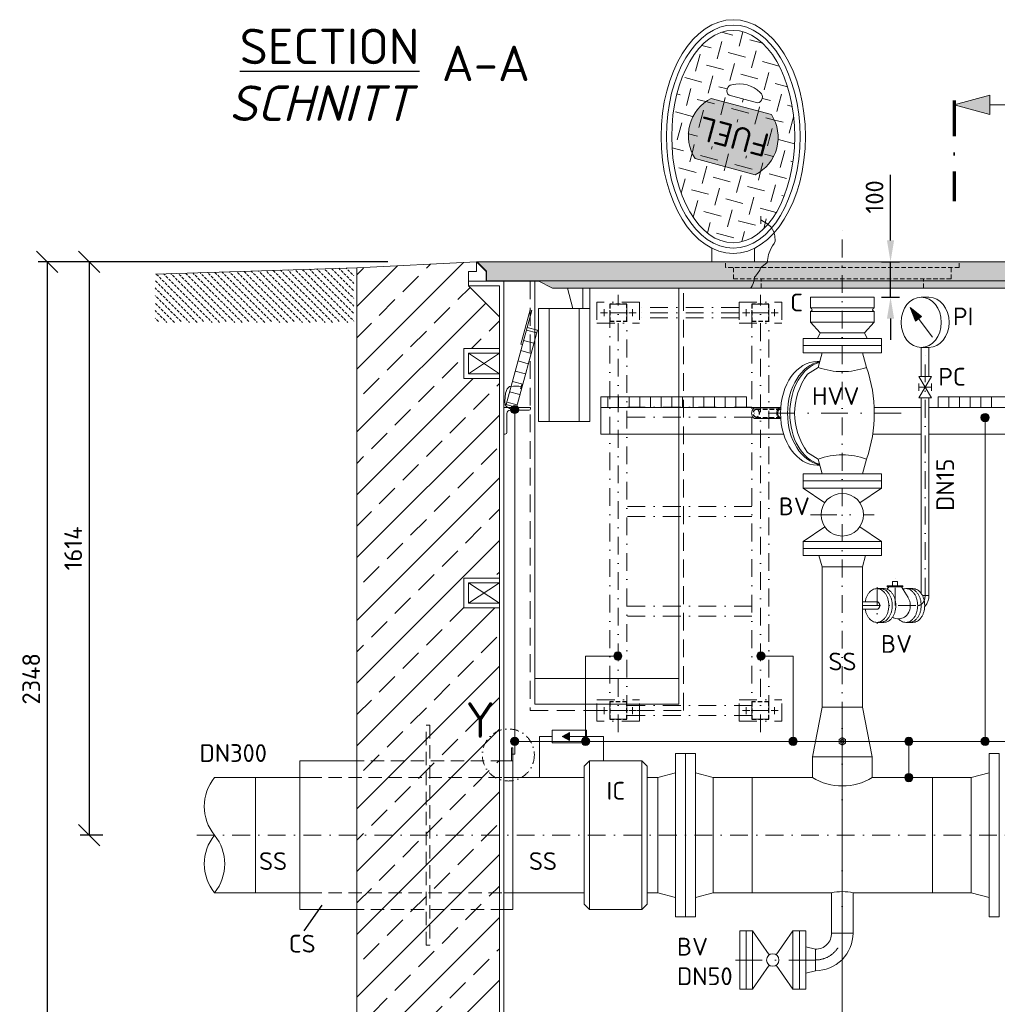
# Model space of a CAD drawing. Header units: millimetres. Extents: x -89243 to 29100, y -5468 to 8855.
# Tile 4 of 23: x -15156 to -12403, y -319 to 2453. Entities that reach past the tile are written whole.
import ezdxf

# ---------------------------------------------------------------- set-up
doc = ezdxf.new("R2010")
doc.units = ezdxf.units.MM
doc.header["$MEASUREMENT"] = 0
for name, pattern in [('HIDDEN', [0.375, 0.25, -0.125]), ('STRICHPUNKT2', [0.5, 0.25, -0.125, 0, -0.125]), ('STRICHPUNKTX2', [2, 1, -0.5, 0, -0.5]), ('VERDECKT2', [0.1875, 0.125, -0.0625])]:
    doc.linetypes.add(name, pattern=pattern)
doc.layers.add('8', color=7, linetype='Continuous')
for name, color, linetype, lineweight in [('HO1N2-D50', 4, 'Continuous', 18), ('P------T7', 7, 'Continuous', 18), ('P-BS----Bem', 7, 'Continuous', 18), ('P-BS---Schnitt', 7, 'Continuous', 18), ('P-DERDUNG', 7, 'Continuous', 18), ('P-MS020', 7, 'Continuous', 30), ('P-MS025', 7, 'Continuous', 30), ('P-MS100', 7, 'Continuous', 35), ('P-MS250', 190, 'Continuous', 35), ('P-SSLEIX', 7, 'STRICHPUNKT2', 18), ('Verz. Bandstahl 30x3_5mm auf Putz', 1, 'GRENZE2', 18), ('Verz. Bandstahl 30x3_5mm im Beton', 5, 'GRENZE1', 18)]:
    doc.layers.add(name, color=color, linetype=linetype, lineweight=lineweight)
doc.styles.add('ROMANS', font='romans.shx', dxfattribs={"width": 0.9})
doc.styles.get("Standard").update_dxf_attribs({"font": 'isocpeur.ttf'})
doc.linetypes.add('GRENZE1', pattern='A,6.35,-2.54,[133,ltypeshp.shx,S=2.54,R=0,X=-2.54,Y=0],-2.54,25.4', length=36.83)
doc.linetypes.add('GRENZE2', pattern='A,6.35,-2.54,[132,ltypeshp.shx,S=2.54,R=0,X=-2.54,Y=0],-2.54,25.4', length=36.83)
doc.dimstyles.new('Kopie von ISO-25', dxfattribs={"dimscale": 20, "dimtxt": 2.5, "dimasz": 3, "dimexe": 1.25, "dimexo": 0.625, "dimgap": 1, "dimtad": 1, "dimtxsty": 'Standard', "dimcen": 2.5, "dimadec": 0, "dimazin": 0, "dimtfac": 1, "dimtmove": 0, "dimatfit": 1, "dimfxl": 0, "dimarcsym": 0})

# ---------------------------------------------------------------- blocks, each defined once
blk = doc.blocks.new('_Oblique')
at = {"color": 0, "linetype": 'ByBlock', "lineweight": -2}
blk.add_line((-0.5, -0.5), (0.5, 0.5), dxfattribs=at)
blk = doc.blocks.new('*D14')
at = {"layer": 'Defpoints', "color": 0, "lineweight": 0, "transparency": 16777216}
for p in [(-13519.7, 1771.2), (-14960.1, 157.2), (-14321.2, 157.2)]:
    blk.add_point(p, dxfattribs=at)
at = {"layer": 'P-BS----Bem', "color": 0, "lineweight": -2, "transparency": 16777216}
for p, q in [((-14119.7, 1771.2), (-14985.1, 1771.2)), ((-14960.1, 1771.2), (-14960.1, 157.2)), ((-14921.2, 157.2), (-14985.1, 157.2))]:
    blk.add_line(p, q, dxfattribs=at)
at = {"layer": 'P-BS----Bem', "color": 0, "lineweight": -2, "transparency": 16777216, "xscale": 60, "yscale": 60, "zscale": 60}
for p, rotation in [((-14960.1, 1771.2), 90), ((-14960.1, 157.2), 270)]:
    blk.add_blockref('_Oblique', p, dxfattribs=dict(at, rotation=rotation))
at = {"layer": 'P-BS----Bem', "color": 0, "transparency": 16777216, "insert": (-15005.1, 964.2), "char_height": 50, "attachment_point": 5, "rotation": 90}
blk.add_mtext('1614', dxfattribs=at)
blk = doc.blocks.new('*D15')
at = {"layer": 'Defpoints', "color": 0, "lineweight": 0, "transparency": 16777216}
for p in [(-13519.7, 1771.2), (-15078.3, -576.8), (-13313.3, -576.8)]:
    blk.add_point(p, dxfattribs=at)
at = {"layer": 'P-BS----Bem', "color": 0, "lineweight": -2, "transparency": 16777216}
for p, q in [((-14119.7, 1771.2), (-15103.3, 1771.2)), ((-15078.3, 1771.2), (-15078.3, -576.8)), ((-13913.3, -576.8), (-15103.3, -576.8))]:
    blk.add_line(p, q, dxfattribs=at)
at = {"layer": 'P-BS----Bem', "color": 0, "lineweight": -2, "transparency": 16777216, "xscale": 60, "yscale": 60, "zscale": 60}
for p, rotation in [((-15078.3, 1771.2), 90), ((-15078.3, -576.8), 270)]:
    blk.add_blockref('_Oblique', p, dxfattribs=dict(at, rotation=rotation))
at = {"layer": 'P-BS----Bem', "color": 0, "transparency": 16777216, "insert": (-15123.3, 597.2), "char_height": 50, "attachment_point": 5, "rotation": 90}
blk.add_mtext('2348', dxfattribs=at)
blk = doc.blocks.new('*D13')
at = {"layer": 'Defpoints', "color": 0, "lineweight": 0, "transparency": 16777216}
for p in [(-12749.7, 1771.2), (-12704, 1771.2), (-12749.7, 1671.2)]:
    blk.add_point(p, dxfattribs=at)
at = {"layer": 'P-BS----Bem', "color": 0, "lineweight": -2, "transparency": 16777216}
for p, q in [((-12704, 1831.2), (-12704, 2016.2)), ((-12729.7, 1771.2), (-12679, 1771.2)), ((-12704, 1671.2), (-12704, 1771.2)), ((-12729.7, 1671.2), (-12679, 1671.2)), ((-12704, 1611.2), (-12704, 1551.2))]:
    blk.add_line(p, q, dxfattribs=at)
at = {"layer": 'P-BS----Bem', "color": 0, "lineweight": 0, "transparency": 16777216}
for points in [[(-12714, 1831.2), (-12694, 1831.2), (-12704, 1771.2)], [(-12714, 1611.2), (-12694, 1611.2), (-12704, 1671.2)]]:
    blk.add_solid(points, dxfattribs=at)
at = {"layer": 'P-BS----Bem', "color": 0, "transparency": 16777216, "insert": (-12749, 1953.7), "char_height": 50, "attachment_point": 5, "rotation": 90}
blk.add_mtext('100', dxfattribs=at)

msp = doc.modelspace()

# ---------------------------------------------------------------- hatches: boundary and pattern name
at = {"lineweight": 0}
h = msp.add_hatch(dxfattribs=at)
h.set_pattern_fill('GENERAL_CHECKEREDPLATE', color=256, scale=50, angle=75, pattern_type=2)
h.set_pattern_definition([(75, (-13146.87, 2123.54), (-35.355, 61.237), [50, -50]), (165, (-13164.545, 2154.16), (-61.237, -35.3553), [50, -50])])
h.paths.add_polyline_path([(-13254.27, 2061.53, -0.44615385), (-13208.877, 2230.942), (-13039.465, 2185.548, -0.44615385), (-13084.859, 2016.136)], flags=16)
h.paths.add_polyline_path([(-13017.085, 2168.423), (-13236.821, 2227.301), (-13278.382, 2072.193), (-13058.646, 2013.315)], flags=24)
h.paths.add_polyline_path([(-13146.868, 1824.499), (-13129.897, 1825.939), (-13113.089, 1830.245), (-13096.607, 1837.376), (-13080.609, 1847.262), (-13065.249, 1859.81), (-13050.675, 1874.897), (-13037.028, 1892.378), (-13024.438, 1912.086), (-13013.027, 1933.83), (-13002.906, 1957.402), (-12994.17, 1982.573), (-12986.906, 2009.102), (-12981.181, 2036.733), (-12977.053, 2065.199), (-12974.56, 2094.228), (-12973.726, 2123.539), (-12974.56, 2152.85), (-12977.053, 2181.879), (-12981.181, 2210.346), (-12986.906, 2237.977), (-12994.17, 2264.506), (-13002.906, 2289.677), (-13013.027, 2313.248), (-13024.438, 2334.993), (-13037.028, 2354.7), (-13050.675, 2372.182), (-13065.249, 2387.269), (-13080.609, 2399.816), (-13096.607, 2409.703), (-13113.089, 2416.833), (-13129.897, 2421.139), (-13146.868, 2422.579), (-13163.838, 2421.139), (-13180.646, 2416.833), (-13197.128, 2409.703), (-13213.126, 2399.816), (-13228.486, 2387.269), (-13243.06, 2372.182), (-13256.708, 2354.7), (-13269.297, 2334.993), (-13280.708, 2313.248), (-13290.83, 2289.677), (-13299.565, 2264.506), (-13306.83, 2237.977), (-13312.554, 2210.346), (-13316.682, 2181.879), (-13319.176, 2152.85), (-13320.009, 2123.539), (-13319.176, 2094.228), (-13316.682, 2065.199), (-13312.554, 2036.733), (-13306.83, 2009.102), (-13299.565, 1982.573), (-13290.83, 1957.402), (-13280.708, 1933.83), (-13269.297, 1912.086), (-13256.708, 1892.378), (-13243.06, 1874.897), (-13228.486, 1859.81), (-13213.126, 1847.262), (-13197.128, 1837.376), (-13180.646, 1830.245), (-13163.838, 1825.939)])
edge = h.paths.add_edge_path()
edge.add_arc((-13080.883, 2234.723), 16.441, 277.007082, 412.992918)
edge.add_arc((-13129.906, 2186.84), 84.817, 45.999666, 104.000334)
edge.add_arc((-13148.42, 2252.819), 16.441, 97.007082, 232.992918)
edge.add_line((-13158.316, 2239.69), (-13078.877, 2218.405))
at = {"true_color": 0xf3e03b}
h = msp.add_hatch(color=53, dxfattribs=at)
h.dxf.hatch_style = 1
edge = h.paths.add_edge_path()
edge.add_arc((-13138.195, 2121.215), 117.84, 296.911553, 393.088447)
edge.add_line((-13039.465, 2185.548), (-13208.877, 2230.942))
edge.add_arc((-13155.54, 2125.863), 117.84, 116.911553, 213.088447)
edge.add_line((-13254.27, 2061.53), (-13084.859, 2016.136))
at = {"lineweight": 0}
h = msp.add_hatch(dxfattribs=at)
h.set_pattern_fill('GENERAL_CHECKEREDPLATE', color=256, scale=50, angle=75, pattern_type=2)
h.set_pattern_definition([(75, (-13146.87, 2123.54), (-35.355, 61.237), [50, -50]), (165, (-13164.545, 2154.16), (-61.237, -35.355), [50, -50])])
edge = h.paths.add_edge_path()
edge.add_arc((-13138.195, 2121.215), 117.84, 296.911553, 393.088447)
edge.add_line((-13039.465, 2185.548), (-13208.877, 2230.942))
edge.add_arc((-13155.54, 2125.863), 117.84, 116.911553, 213.088447)
edge.add_line((-13254.27, 2061.53), (-13084.859, 2016.136))
h.paths.add_polyline_path([(-13042.031, 2138.517), (-13063.8, 2057.272), (-13251.633, 2107.601), (-13229.864, 2188.847)])
at = {"lineweight": 13}
h = msp.add_hatch(dxfattribs=at)
h.set_pattern_fill('BETON_UNBEWEHRT', color=256, scale=60, angle=90, pattern_type=2)
h.set_pattern_definition([(135, (-11052.8, 1687.905), (-10.6066, -10.6066), [7.5, -3.75])])
h.paths.add_polyline_path([(-14774.529, 1726.459), (-14772.929, 1726.459), (-14772.929, 1736.614), (-14214.529, 1754.137), (-14214.529, 1600.459), (-14774.529, 1600.459), (-14774.529, 1681.459)])
at = {"lineweight": 9}
h = msp.add_hatch(dxfattribs=at)
h.set_pattern_fill('ANSI33', color=256, scale=500)
h.set_pattern_definition([(45, (-12839.73, 360.69), (-88.388, 88.388), []), (45, (-12751.34, 360.69), (-88.3883, 88.3883), [62.5, -31.25])])
h.paths.add_polyline_path([(-13805.229, 796.788), (-13905.029, 796.788), (-13905.029, 880.688), (-13805.229, 880.688), (-13805.229, 1442.688), (-13905.029, 1442.688), (-13905.029, 1526.588), (-13805.229, 1526.588), (-13805.229, 1616.388), (-13892.029, 1703.188), (-13892.029, 1716.188), (-13892.029, 1743.688), (-13869.621, 1743.688), (-13869.621, 1771.188), (-14206.529, 1754.388), (-14206.529, -749.812), (-14587.529, -749.812), (-14587.529, -1049.812), (-11091.929, -1049.812), (-11091.929, -749.812), (-11472.929, -749.812), (-11472.929, 1754.388), (-11809.836, 1771.188), (-11809.836, 1743.688), (-11787.429, 1743.688), (-11787.429, 1716.188), (-11787.429, 1703.188), (-11874.229, 1616.388), (-11874.229, 1526.588), (-11774.429, 1526.588), (-11774.429, 1442.688), (-11874.229, 1442.688), (-11874.229, 880.688), (-11774.429, 880.688), (-11774.429, 796.788), (-11874.229, 796.788), (-11874.229, -361.212), (-11774.429, -361.212), (-11774.429, -445.112), (-11874.229, -445.112), (-11874.229, -724.812), (-12045.229, -724.812), (-12045.229, -589.812), (-12139.729, -589.812), (-12139.729, -599.312), (-12139.729, -740.312), (-12139.729, -749.812), (-12213.729, -749.812), (-12213.729, -740.312), (-12213.729, -619.812), (-12408.229, -619.812), (-12408.229, -679.812), (-12412.229, -679.812, -0.41421356), (-12416.229, -675.812), (-12416.229, -635.812, 0.41421356), (-12424.229, -627.812), (-12464.229, -627.812, -0.41421356), (-12468.229, -623.812), (-12468.229, -619.812), (-12548.229, -619.812), (-12548.229, -623.812, -0.41421356), (-12552.229, -627.812), (-12592.229, -627.812, 0.41421356), (-12600.229, -635.812), (-12600.229, -675.812, -0.41421356), (-12604.229, -679.812), (-12608.229, -679.812), (-12608.229, -619.812), (-13071.229, -619.812), (-13071.229, -679.812), (-13075.229, -679.812, -0.41421356), (-13079.229, -675.812), (-13079.229, -635.812, 0.41421356), (-13087.229, -627.812), (-13127.229, -627.812, -0.41421356), (-13131.229, -623.812), (-13131.229, -619.812), (-13211.229, -619.812), (-13211.229, -623.812, -0.41421356), (-13215.229, -627.812), (-13255.229, -627.812, 0.41421356), (-13263.229, -635.812), (-13263.229, -675.812, -0.41421356), (-13267.229, -679.812), (-13271.229, -679.812), (-13271.229, -619.812), (-13465.729, -619.812), (-13465.729, -740.312), (-13465.729, -749.812), (-13539.729, -749.812), (-13539.729, -740.312), (-13539.729, -589.812), (-13805.229, -589.812), (-13805.229, -445.112), (-13905.029, -445.112), (-13905.029, -361.212), (-13805.229, -361.212)])
at = {"lineweight": 0}
h = msp.add_hatch(color=253, dxfattribs=at)
h.dxf.hatch_style = 1
h.paths.add_polyline_path([(-13867.621, 1771.188), (-13841.121, 1744.688), (-13841.121, 1717.188), (-11838.336, 1717.188), (-11838.336, 1744.688), (-11811.836, 1771.188)])
h = msp.add_hatch(color=253, dxfattribs=at)
h.dxf.hatch_style = 1
h.paths.add_polyline_path([(-13695.961, 1717.188), (-13655.961, 1697.188), (-12023.497, 1697.188), (-11983.497, 1717.188)])
h = msp.add_hatch(color=256, dxfattribs=at)
h.dxf.hatch_style = 1
h.paths.add_polyline_path([(-13627.989, 434.829), (-13607.903, 446.426), (-13607.903, 423.233)])
at = {"layer": 'P-BS---Schnitt', "linetype": 'Continuous', "lineweight": 18}
msp.add_hatch(color=0, dxfattribs=at).paths.add_polyline_path([(-12524.443, 2212.926), (-12424.443, 2239.721), (-12424.443, 2186.131)])
at = {"layer": 'Verz. Bandstahl 30x3_5mm auf Putz', "lineweight": 0, "ltscale": 3}
h = msp.add_hatch(color=1, dxfattribs=at)
h.dxf.hatch_style = 1
edge = h.paths.add_edge_path()
edge.add_arc((-13762.141, 1355.301), 11.607, 90, 450)
h = msp.add_hatch(color=1, dxfattribs=at)
h.dxf.hatch_style = 1
edge = h.paths.add_edge_path()
edge.add_arc((-12437.781, 1332.611), 11.607, 90, 450)
h = msp.add_hatch(color=1, dxfattribs=at)
h.dxf.hatch_style = 1
edge = h.paths.add_edge_path()
edge.add_arc((-13471.755, 661.364), 11.607, 90, 450, ccw=False)
h = msp.add_hatch(color=1, dxfattribs=at)
h.dxf.hatch_style = 1
edge = h.paths.add_edge_path()
edge.add_arc((-13068.993, 661.364), 11.607, 90, 450)
h = msp.add_hatch(color=1, dxfattribs=at)
h.dxf.hatch_style = 1
edge = h.paths.add_edge_path()
edge.add_arc((-13762.141, 421.188), 11.607, 90, 450)
h = msp.add_hatch(color=1, dxfattribs=at)
h.dxf.hatch_style = 1
edge = h.paths.add_edge_path()
edge.add_arc((-13562.528, 421.188), 11.607, 90, 450, ccw=False)
h = msp.add_hatch(color=1, dxfattribs=at)
h.dxf.hatch_style = 1
edge = h.paths.add_edge_path()
edge.add_arc((-12978.22, 421.188), 11.607, 90, 450)
h = msp.add_hatch(color=1, dxfattribs=at)
h.dxf.hatch_style = 1
edge = h.paths.add_edge_path()
edge.add_arc((-12652.422, 421.188), 11.607, 90, 450)
h = msp.add_hatch(color=1, dxfattribs=at)
h.dxf.hatch_style = 1
edge = h.paths.add_edge_path()
edge.add_arc((-12437.781, 421.188), 11.607, 90, 450)
h = msp.add_hatch(color=1, dxfattribs=at)
h.dxf.hatch_style = 1
edge = h.paths.add_edge_path()
edge.add_arc((-12652.422, 319.138), 11.607, 90, 450)

# ---------------------------------------------------------------- linework, layer by layer
at = {"lineweight": 0}
for p, q in [((-14772.929, 1736.614), (-14206.529, 1754.388)), ((-13869.621, 1771.188), (-14206.529, 1754.388)), ((-14206.529, 1754.388), (-14206.529, -749.812)), ((-13869.621, 1771.188), (-13842.121, 1743.688)), ((-13869.621, 1771.188), (-13869.621, 1743.688)), ((-13869.621, 1743.688), (-13892.029, 1743.688)), ((-13892.029, 1743.688), (-13892.029, 1716.188)), ((-13842.121, 1743.688), (-13842.121, 1716.188)), ((-13892.029, 1703.188), (-13892.029, 1716.188)), ((-13892.029, 1716.188), (-13792.229, 1716.188)), ((-13805.229, 1703.188), (-13892.029, 1703.188)), ((-13892.029, 1703.188), (-13805.229, 1616.388)), ((-13805.229, -589.812), (-13805.229, 1703.188)), ((-13792.229, -576.812), (-13792.229, 1716.188)), ((-13792.229, 1716.188), (-13694.961, 1716.188)), ((-13695.961, 1717.188), (-11983.497, 1717.188)), ((-13598.02, 1639.725), (-13613.418, 1697.188)), ((-13570.374, 1639.725), (-13570.374, 1697.188)), ((-13550.374, 1611.188), (-13550.374, 1697.188)), ((-12749.729, 1671.188), (-12929.729, 1671.188)), ((-12929.729, 1641.188), (-12929.729, 1671.188)), ((-12749.729, 1641.188), (-12749.729, 1671.188)), ((-12617.665, 1671.289), (-12595.756, 1671.289)), ((-13665.374, 1321.725), (-13665.374, 1639.725)), ((-13580.374, 1321.725), (-13580.374, 1639.725)), ((-12749.729, 1641.188), (-12929.729, 1641.188)), ((-12649.155, 1642.317), (-12633.753, 1604.263)), ((-12586.174, 1558.847), (-12649.155, 1642.317)), ((-12649.155, 1642.317), (-12616.79, 1617.063)), ((-12749.729, 1631.188), (-12929.729, 1631.188)), ((-12929.729, 1601.188), (-12929.729, 1631.188)), ((-12749.729, 1631.188), (-12749.729, 1601.188)), ((-12633.753, 1604.263), (-12616.79, 1617.063)), ((-12749.729, 1601.188), (-12929.729, 1601.188)), ((-13729.09, 1578.937), (-13700.142, 1571.063)), ((-12949.729, 1555.188), (-12729.729, 1555.188)), ((-12949.729, 1515.188), (-12949.729, 1555.188)), ((-12777.229, 1571.188), (-12902.229, 1571.188)), ((-12729.729, 1515.188), (-12729.729, 1555.188)), ((-13736.964, 1549.988), (-13708.016, 1542.114)), ((-12949.729, 1535.188), (-12729.729, 1535.188)), ((-12617.665, 1529.875), (-12595.756, 1529.875)), ((-12617.36, 1529.875), (-12617.36, 1448.273)), ((-12596.06, 1529.875), (-12596.06, 1448.273)), ((-13892.029, 1455.688), (-13805.229, 1513.588)), ((-13892.029, 1513.588), (-13805.229, 1455.688)), ((-13744.838, 1521.04), (-13715.89, 1513.166)), ((-12949.729, 1515.188), (-12729.729, 1515.188)), ((-12896.879, 1515.188), (-12907.981, 1473.752)), ((-12782.579, 1515.188), (-12771.476, 1473.752)), ((-13752.712, 1492.092), (-13723.764, 1484.218)), ((-12937.823, 1454.688), (-12907.981, 1473.752)), ((-12910.46, 1490.688), (-12903.443, 1490.688)), ((-13760.586, 1463.144), (-13731.638, 1455.27)), ((-12588.71, 1448.273), (-12624.71, 1388.273)), ((-12588.71, 1388.273), (-12624.71, 1448.273)), ((-12588.71, 1448.273), (-12624.71, 1448.273)), ((-13768.46, 1434.195), (-13739.512, 1426.321)), ((-12624.71, 1428.273), (-12624.71, 1408.273)), ((-12588.71, 1418.273), (-12624.71, 1418.273)), ((-12588.71, 1428.273), (-12588.71, 1408.273)), ((-13776.334, 1405.247), (-13747.386, 1397.373)), ((-13499.729, 1391.188), (-13499.729, 1361.188)), ((-13469.729, 1391.188), (-13469.729, 1361.188)), ((-13439.729, 1391.188), (-13439.729, 1361.188)), ((-13409.729, 1391.188), (-13409.729, 1361.188)), ((-13379.729, 1391.188), (-13379.729, 1361.188)), ((-13349.729, 1391.188), (-13349.729, 1361.188)), ((-13319.729, 1391.188), (-13319.729, 1361.188)), ((-13289.729, 1391.188), (-13289.729, 1361.188)), ((-13259.729, 1391.188), (-13259.729, 1361.188)), ((-13229.729, 1391.188), (-13229.729, 1361.188)), ((-13199.729, 1391.188), (-13199.729, 1361.188)), ((-13169.729, 1391.188), (-13169.729, 1361.188)), ((-13139.729, 1391.188), (-13139.729, 1361.188)), ((-13109.729, 1391.188), (-13109.729, 1361.188)), ((-12588.71, 1388.273), (-12624.71, 1388.273)), ((-12617.36, 1388.273), (-12617.36, 836.829)), ((-12596.06, 1388.273), (-12596.06, 831.598)), ((-12569.729, 1391.188), (-12569.729, 1361.188)), ((-12539.729, 1391.188), (-12539.729, 1361.188)), ((-12509.729, 1391.188), (-12509.729, 1361.188)), ((-12479.729, 1391.188), (-12479.729, 1361.188)), ((-12449.729, 1391.188), (-12449.729, 1361.188)), ((-12419.729, 1391.188), (-12419.729, 1361.188)), ((-13784.208, 1376.299), (-13755.26, 1368.425)), ((-13084.408, 1359.688), (-13013.151, 1359.688)), ((-13084.408, 1329.688), (-13013.151, 1329.688)), ((-12937.823, 1234.688), (-12907.981, 1215.624)), ((-12910.46, 1198.688), (-12903.443, 1198.688)), ((-12896.879, 1174.188), (-12907.981, 1215.624)), ((-12782.579, 1174.188), (-12771.476, 1215.624)), ((-12949.729, 1174.188), (-12729.729, 1174.188)), ((-12949.729, 1174.188), (-12949.729, 1169.188)), ((-12949.729, 1139.188), (-12949.729, 1169.188)), ((-12729.729, 1174.188), (-12729.729, 1169.188)), ((-12729.729, 1139.188), (-12729.729, 1169.188)), ((-12949.729, 1154.188), (-12729.729, 1154.188)), ((-12949.729, 1134.188), (-12949.729, 1139.188)), ((-12729.729, 1134.188), (-12729.729, 1139.188)), ((-12949.729, 1134.188), (-12889.302, 1092.988)), ((-12949.729, 1134.188), (-12729.729, 1134.188)), ((-12790.155, 1092.988), (-12729.729, 1134.188)), ((-12889.302, 1025.388), (-12949.729, 984.188)), ((-12729.729, 984.188), (-12790.155, 1025.388)), ((-12949.729, 984.188), (-12729.729, 984.188)), ((-12949.729, 944.188), (-12949.729, 984.188)), ((-12729.729, 944.188), (-12729.729, 984.188)), ((-12949.729, 964.188), (-12729.729, 964.188)), ((-12729.729, 944.188), (-12949.729, 944.188)), ((-12896.879, 912.188), (-12905.453, 944.188)), ((-12782.579, 912.188), (-12774.004, 944.188)), ((-12782.579, 912.188), (-12896.879, 912.188)), ((-13892.029, 809.788), (-13805.229, 867.688)), ((-13892.029, 867.688), (-13805.229, 809.788)), ((-12669.204, 859.242), (-12713.029, 859.242)), ((-12713.029, 859.242), (-12713.029, 855.728)), ((-12698.262, 871.189), (-12698.262, 859.242)), ((-12698.262, 871.189), (-12683.971, 871.189)), ((-12683.971, 871.189), (-12683.971, 859.242)), ((-12669.204, 859.242), (-12669.204, 855.728)), ((-12741.941, 851.092), (-12722.142, 851.092)), ((-12713.063, 849.104), (-12708.87, 855.728)), ((-12669.204, 855.728), (-12713.029, 855.728)), ((-12654.774, 826.367), (-12673.363, 855.728)), ((-12661.157, 851.098), (-12641.359, 851.098)), ((-12661.157, 851.092), (-12641.359, 851.092)), ((-12614.227, 831.598), (-12596.06, 831.598)), ((-12782.579, 814.248), (-12741.941, 814.248)), ((-12782.579, 792.948), (-12741.941, 792.948)), ((-12742.475, 756.098), (-12722.676, 756.098)), ((-12661.157, 756.098), (-12641.359, 756.098)), ((-13300.229, 598.188), (-13705.229, 598.188)), ((-13656.192, 434.829), (-13692.229, 434.829)), ((-13692.229, 434.829), (-13692.229, 319.138)), ((-13512.229, 434.829), (-13607.903, 434.829)), ((-13512.229, 434.829), (-13512.229, 366.688)), ((-14367.229, 366.688), (-14206.529, 366.688)), ((-14367.229, 366.688), (-14367.229, -52.312)), ((-13551.905, 157.238), (-13551.905, 366.688)), ((-13403.905, 366.688), (-13403.905, -52.312)), ((-12923.879, 377.188), (-12755.579, 377.188)), ((-12923.879, 377.188), (-12923.879, 319.138)), ((-12755.579, 377.188), (-12755.579, 319.138)), ((-14607.509, 319.138), (-14342.229, 319.138)), ((-14492.229, 319.138), (-14492.229, -4.762)), ((-13358.905, 319.138), (-13388.905, 319.138)), ((-13358.905, 319.138), (-13308.905, 332.535)), ((-13358.905, 319.138), (-13358.905, -4.762)), ((-13358.905, 319.138), (-13358.905, -4.762)), ((-13202.905, 319.138), (-13252.905, 332.535)), ((-13202.905, 319.138), (-13202.905, -4.762)), ((-13202.905, 319.138), (-13202.905, -4.762)), ((-13093.729, -4.762), (-13093.729, 319.138)), ((-13093.729, 319.138), (-12923.879, 319.138)), ((-12755.579, 319.138), (-12585.729, 319.138)), ((-12585.729, 319.138), (-12585.729, -4.762)), ((-12476.553, 319.138), (-12426.553, 332.535)), ((-12476.553, 319.138), (-12476.553, -4.762)), ((-13551.905, -52.312), (-13551.905, 157.238)), ((-14342.229, -4.762), (-14607.135, -4.762)), ((-13358.905, -4.762), (-13388.905, -4.762)), ((-13358.905, -4.762), (-13308.905, -18.16)), ((-13202.905, -4.762), (-13252.905, -18.16)), ((-12869.853, -4.762), (-13093.729, -4.762)), ((-12869.853, -4.762), (-12869.853, -118.312)), ((-12585.729, -4.762), (-12809.553, -4.762)), ((-12809.553, -4.762), (-12809.553, -118.312)), ((-12476.553, -4.762), (-12426.553, -18.16)), ((-14367.229, -52.312), (-14206.529, -52.312)), ((-13128.703, -111.812), (-13128.703, -276.812)), ((-13110.703, -111.812), (-13128.703, -111.812)), ((-13110.703, -111.812), (-13092.703, -111.812)), ((-13110.703, -276.812), (-13110.703, -111.812)), ((-13092.703, -111.812), (-13045.597, -179.992)), ((-13092.703, -111.812), (-13092.703, -276.812)), ((-12978.703, -111.812), (-13025.809, -179.992)), ((-12960.703, -111.812), (-12978.703, -111.812)), ((-12978.703, -111.812), (-12978.703, -276.812)), ((-12960.703, -111.812), (-12942.703, -111.812)), ((-12960.703, -276.812), (-12960.703, -111.812)), ((-12942.703, -111.812), (-12942.703, -276.812)), ((-12869.853, -118.312), (-12809.553, -118.312)), ((-12915.703, -164.162), (-12942.703, -156.812)), ((-12915.703, -224.462), (-12915.703, -164.162)), ((-13045.597, -208.633), (-13092.703, -276.812)), ((-13025.809, -208.633), (-12978.703, -276.812)), ((-12915.703, -224.462), (-12942.703, -231.812)), ((-13128.703, -276.812), (-13110.703, -276.812)), ((-13092.703, -276.812), (-13110.703, -276.812)), ((-12978.703, -276.812), (-12960.703, -276.812)), ((-12942.703, -276.812), (-12960.703, -276.812))]:
    msp.add_line(p, q, dxfattribs=at)
at = {"linetype": 'HIDDEN', "lineweight": 0, "ltscale": 50}
for p, q in [((-13168.769, 1754.878), (-13168.769, 1771.188)), ((-12510.689, 1754.878), (-13168.769, 1754.878)), ((-13145.919, 1722.888), (-13145.919, 1754.878)), ((-12533.539, 1722.888), (-12533.539, 1754.878)), ((-12510.689, 1754.878), (-12510.689, 1771.188)), ((-12533.539, 1722.888), (-13145.919, 1722.888)), ((-13068.229, 1697.188), (-13068.229, 1722.888)), ((-12611.229, 1697.188), (-12611.229, 1722.888))]:
    msp.add_line(p, q, dxfattribs=at)
msp.add_line((-14354.624, -112.613), (-14304.125, -39.879))
at = {"lineweight": 0}
for points in [[(-13078.877, 2218.405, 0.6744186), (-13070.987, 2247.852, 0.25862069), (-13150.426, 2269.138, 0.6744186), (-13158.316, 2239.69)], [(-13084.859, 2016.136, 0.44615385), (-13039.465, 2185.548), (-13208.877, 2230.942, 0.44615385), (-13254.27, 2061.53)], [(-13775.229, 1353.188), (-13721.729, 1353.188, 0.41421356), (-13717.229, 1357.688), (-13717.229, 1361.188), (-13792.229, 1361.188), (-13792.229, 1361.188), (-13792.229, 1361.188), (-13792.229, 1286.188), (-13788.729, 1286.188, 0.41421356), (-13784.229, 1290.688), (-13784.229, 1344.188, -0.41421356)]]:
    msp.add_lwpolyline(points, format="xyb", close=True, dxfattribs=at)
for points in [[(-13206.868, 1809.179), (-13206.868, 1771.188)], [(-13086.868, 1771.188), (-13086.868, 1809.179)], [(-13705.229, 1716.188), (-13705.229, 526.188), (-13300.229, 526.188), (-13300.229, 1697.188)], [(-12647.716, 1639.908), (-12633.256, 1605.61), (-12618.231, 1616.947), (-12647.02, 1639.969), (-12632.786, 1607.079), (-12619.816, 1616.957), (-12645.695, 1638.09), (-12632.434, 1608.458), (-12620.928, 1616.954), (-12644.816, 1636.433), (-12632.141, 1609.793), (-12622.025, 1617.055), (-12643.15, 1634.348), (-12631.744, 1610.743), (-12623.181, 1617.111), (-12641.529, 1632.323), (-12631.614, 1612.047), (-12624.293, 1617.107), (-12639.848, 1630.341), (-12631.498, 1612.877), (-12625.7, 1616.881), (-12638.211, 1628.049), (-12630.996, 1613.442), (-12626.486, 1616.938), (-12636.426, 1625.683), (-12630.718, 1614.673), (-12627.464, 1616.757), (-12634.403, 1623.125), (-12630.528, 1615.652), (-12628.413, 1617.155), (-12632.662, 1620.818), (-12630.337, 1616.26), (-12629.243, 1617.271), (-12630.937, 1618.778)], [(-12929.729, 1601.188), (-12902.229, 1571.188), (-12909.729, 1555.188)], [(-12749.729, 1601.188), (-12777.229, 1571.188), (-12769.729, 1555.188)], [(-13805.229, 1526.588), (-13905.029, 1526.588), (-13905.029, 1442.688), (-13805.229, 1442.688)], [(-13109.729, 1391.188), (-13519.729, 1391.188), (-13519.729, 1361.188), (-13109.729, 1361.188)], [(-12569.729, 1361.188), (-12159.729, 1361.188), (-12159.729, 1391.188), (-12569.729, 1391.188)], [(-13013.036, 1361.188), (-13519.729, 1361.188), (-13519.729, 1286.188), (-13005.048, 1286.188)], [(-12617.36, 1361.188), (-12750.074, 1361.188)], [(-12282.1, 1286.188), (-12159.729, 1286.188), (-12159.729, 1361.188), (-12596.06, 1361.188)], [(-12754.097, 1286.188), (-12617.36, 1286.188)], [(-12596.06, 1286.188), (-12342.4, 1286.188)], [(-13805.229, 880.688), (-13905.029, 880.688), (-13905.029, 796.788), (-13805.229, 796.788)], [(-13792.229, 366.688), (-13767.229, 366.688), (-13767.229, -52.312), (-13792.229, -52.312)], [(-13566.905, 157.238), (-13566.905, 351.688), (-13551.905, 366.688), (-13403.905, 366.688), (-13388.905, 351.688), (-13388.905, -37.312), (-13403.905, -52.312), (-13551.905, -52.312), (-13566.905, -37.312), (-13566.905, 157.238)], [(-13566.905, 319.138), (-13792.229, 319.138), (-13792.229, -4.762), (-13566.905, -4.762)]]:
    msp.add_lwpolyline(points, dxfattribs=at)
for points in [[(-11838.336, 1744.688), (-11838.336, 1717.188), (-11983.497, 1717.188), (-12023.497, 1697.188), (-13655.961, 1697.188), (-13695.961, 1717.188), (-13841.121, 1717.188), (-13841.121, 1744.688), (-13867.621, 1771.188), (-11811.836, 1771.188)], [(-13740.245, 1537.927), (-13713.998, 1634.421), (-13718.823, 1635.733), (-13745.07, 1539.239)], [(-13695.374, 1321.725), (-13550.374, 1321.725), (-13550.374, 1639.725), (-13695.374, 1639.725)], [(-13757.229, 1361.188), (-13698.173, 1578.3), (-13727.122, 1586.174), (-13786.177, 1369.062)], [(-13892.029, 1513.588), (-13805.229, 1513.588), (-13805.229, 1455.688), (-13892.029, 1455.688)], [(-12896.879, 517.188), (-12782.579, 517.188), (-12782.579, 912.188), (-12896.879, 912.188)], [(-13892.029, 867.688), (-13805.229, 867.688), (-13805.229, 809.788), (-13892.029, 809.788)], [(-12923.879, 377.188), (-12896.879, 517.188), (-12782.579, 517.188), (-12755.579, 377.188)], [(-13656.192, 452.931), (-13559.615, 452.931), (-13559.615, 416.728), (-13656.192, 416.728)], [(-13627.989, 434.829), (-13607.903, 446.426), (-13607.903, 423.233)], [(-13767.229, 366.688), (-13771.059, 366.688), (-13771.059, 403.09), (-13767.229, 403.09)], [(-13308.905, 387.188), (-13280.905, 387.188), (-13280.905, -72.812), (-13308.905, -72.812)], [(-13252.905, 387.188), (-13280.905, 387.188), (-13280.905, -72.812), (-13252.905, -72.812)], [(-12426.553, 387.188), (-12398.553, 387.188), (-12398.553, -72.812), (-12426.553, -72.812)], [(-13202.905, 319.138), (-13093.729, 319.138), (-13093.729, -4.762), (-13202.905, -4.762)], [(-12585.729, 319.138), (-12476.553, 319.138), (-12476.553, -4.762), (-12585.729, -4.762)]]:
    msp.add_lwpolyline(points, close=True, dxfattribs=at)
at = {"linetype": 'HIDDEN', "lineweight": 0, "ltscale": 200}
msp.add_lwpolyline([(-13718.229, 1716.188), (-13718.229, 507.803), (-13287.229, 507.803), (-13287.229, 1697.188)], dxfattribs=at)
at = {"lineweight": 0}
for points in [[(-12775.207, 792.948, 0.03626058), (-12773.136, 784.207, 0.03923867), (-12769.911, 776.198, 0.04377831), (-12765.652, 769.219, 0.04988072), (-12760.521, 763.536, 0.05707538), (-12754.709, 759.361, 0.06395348), (-12748.438, 756.852, 0.06816938), (-12741.941, 756.104, 0.06776384), (-12735.465, 757.144, 0.06294303), (-12729.253, 759.933, 0.0558697), (-12723.538, 764.367, 0.04878707), (-12718.537, 770.278, 0.04292611), (-12714.437, 777.444, 0.03864822), (-12711.393, 785.595, 0.03591343), (-12709.52, 794.423, 0.03458998), (-12708.887, 803.598, 0.03458998), (-12709.52, 812.772, 0.03591343), (-12711.393, 821.601, 0.03864822), (-12714.437, 829.752, 0.04292611), (-12718.537, 836.917, 0.04878707), (-12723.538, 842.829, 0.0558697), (-12729.253, 847.262, 0.06294303), (-12735.465, 850.052, 0.06776384), (-12741.941, 851.092, 0.06816938), (-12748.438, 850.343, 0.06395348), (-12754.709, 847.834, 0.05707538), (-12760.521, 843.659, 0.04988072), (-12765.652, 837.976, 0.04377831), (-12769.911, 830.998, 0.03923867), (-12773.136, 822.988, 0.03626058), (-12775.207, 814.248, 0.03626058)], [(-12732.575, 851.098, -0.06866224), (-12726.023, 850.185, -0.06400849), (-12719.722, 847.482, -0.05686055), (-12713.915, 843.092, -0.04959469), (-12708.825, 837.185, -0.04355112), (-12704.648, 829.987, -0.03913513), (-12701.544, 821.775, -0.036313), (-12699.633, 812.864, -0.03494805), (-12698.988, 803.598, -0.03494805), (-12699.633, 794.331, -0.036313), (-12701.544, 785.42, -0.03913513), (-12704.648, 777.208, -0.04355112), (-12708.825, 770.01, -0.04959469), (-12713.915, 764.103, -0.05686055), (-12719.722, 759.713, -0.06400849), (-12726.023, 757.01, -0.06866224), (-12732.575, 756.098, -0.06866224)], [(-12722.676, 851.098, -0.06866224), (-12716.123, 850.185, -0.06400849), (-12709.823, 847.482, -0.05686055), (-12704.016, 843.092, -0.04959469), (-12698.926, 837.185, -0.04355112), (-12694.749, 829.987, -0.03913513), (-12691.645, 821.775, -0.036313), (-12689.734, 812.864, -0.03494805), (-12689.088, 803.598, -0.03494805), (-12689.734, 794.331, -0.036313), (-12691.645, 785.42, -0.03913513), (-12694.749, 777.208, -0.04355112), (-12698.926, 770.01, -0.04959469), (-12704.016, 764.103, -0.05686055), (-12709.823, 759.713, -0.06400849), (-12716.123, 757.01, -0.06866224), (-12722.676, 756.098, -0.06866224)], [(-12682.032, 766.384, 0.02609998), (-12679.203, 763.536, 0.05707538), (-12673.392, 759.361, 0.06395348), (-12667.12, 756.852, 0.06816938), (-12660.624, 756.104, 0.06776384), (-12654.147, 757.144, 0.06294303), (-12647.935, 759.933, 0.0558697), (-12642.221, 764.367, 0.04878707), (-12637.219, 770.278, 0.04292611), (-12633.12, 777.444, 0.03864822), (-12630.076, 785.595, 0.03591343), (-12628.202, 794.423, 0.03458998), (-12627.57, 803.598, 0.03458998), (-12628.202, 812.772, 0.03591343), (-12630.076, 821.601, 0.03864822), (-12633.12, 829.752, 0.04292611), (-12637.219, 836.917, 0.04878707), (-12642.221, 842.829, 0.0558697), (-12647.935, 847.262, 0.06294303), (-12654.147, 850.052, 0.06776384), (-12660.624, 851.092, 0.06816938), (-12667.12, 850.343, 0.0234018), (-12669.49, 849.611, 0.0234018)], [(-12651.258, 851.098, -0.06866224), (-12644.705, 850.185, -0.06400849), (-12638.405, 847.482, -0.05686055), (-12632.598, 843.092, -0.04959469), (-12627.508, 837.185, -0.04355112), (-12623.331, 829.987, -0.03913513), (-12620.227, 821.775, -0.036313), (-12618.316, 812.864, -0.03494805), (-12617.67, 803.598, -0.03494805), (-12618.316, 794.331, -0.036313), (-12620.227, 785.42, -0.03913513), (-12623.331, 777.208, -0.04355112), (-12627.508, 770.01, -0.04959469), (-12632.598, 764.103, -0.05686055), (-12638.405, 759.713, -0.06400849), (-12644.705, 757.01, -0.06866224), (-12651.258, 756.098, -0.06866224)], [(-12641.359, 851.098, -0.06866224), (-12634.806, 850.185, -0.06400849), (-12628.505, 847.482, -0.05686055), (-12622.698, 843.092, -0.04959469), (-12617.609, 837.185, -0.04355112), (-12613.432, 829.987, -0.03913513), (-12610.328, 821.775, -0.036313), (-12608.416, 812.864, -0.03494805), (-12607.771, 803.598, -0.03494805), (-12608.416, 794.331, -0.036313), (-12610.328, 785.42, -0.03913513), (-12613.432, 777.208, -0.04355112), (-12617.609, 770.01, -0.04959469), (-12622.698, 764.103, -0.05686055), (-12628.505, 759.713, -0.06400849), (-12634.806, 757.01, -0.06866224), (-12641.359, 756.098, -0.06866224)], [(-12607.818, 801.086, 0.044988), (-12603.777, 805.884, 0.0414529), (-12600.486, 811.53, 0.03873047), (-12598.055, 817.839, 0.03691158), (-12596.563, 824.603, 0.03600638), (-12596.06, 831.598, 0.03600638)], [(-12741.941, 814.248, -0.06866286), (-12740.472, 814.043, -0.0640089), (-12739.059, 813.437, -0.0568607), (-12737.757, 812.453, -0.04959462), (-12736.616, 811.128, -0.04355092), (-12735.68, 809.514, -0.03913485), (-12734.984, 807.673, -0.03631269), (-12734.555, 805.675, -0.03494773), (-12734.411, 803.598, -0.03494773), (-12734.555, 801.52, -0.03631269), (-12734.984, 799.522, -0.03913485), (-12735.68, 797.681, -0.04355092), (-12736.616, 796.067, -0.04959462), (-12737.757, 794.742, -0.0568607), (-12739.059, 793.758, -0.0640089), (-12740.472, 793.152, -0.06866286), (-12741.941, 792.948, -0.06866286)], [(-12654.973, 826.682, -0.14890878), (-12648.286, 803.598)], [(-12668.341, 768.923, 0.14379987), (-12655.484, 779.726, 0.15474929), (-12648.286, 803.598)]]:
    msp.add_lwpolyline(points, format="xyb", dxfattribs=at)
for centre, radius in [((-12839.729, 1059.188), 60), ((-13035.703, -194.312), 17.406)]:
    msp.add_circle(centre, radius, dxfattribs=at)
for centre, radius, start, end in [((-12929.729, 1636.188), 5, 270, 90), ((-12749.729, 1636.188), 5, 90, 270), ((-12839.729, 1663.648), 201.789, 250.230508, 289.769492), ((-13143.581, 1344.688), 393.852, 340.870939, 19.129061), ((-12788.115, 1344.688), 185.775, 143.692831, 216.307169), ((-12839.729, 1025.728), 201.789, 70.230508, 109.769492), ((-14507.837, 238.163), 128.129, 140.803795, 219.196205), ((-12839.729, 457.509), 161.95, 238.694253, 301.305747), ((-14507.837, 76.213), 128.129, 140.803795, 219.196205), ((-14706.434, 76.213), 128.129, 320.803795, 39.196205), ((-12839.703, -164.16), 162.224, 79.289073, 100.710927), ((-12915.553, -118.462), 106, 269.918864, 0.081136), ((-12915.553, -118.462), 45.7, 269.811629, 0.188371)]:
    msp.add_arc(centre, radius, start, end, dxfattribs=at)
for centre, major_axis, ratio in [((-13146.868, 2123.539), (0, -329.04), 0.61737685), ((-13146.868, 2123.539), (0, -314.04), 0.599101), ((-13146.868, 2123.539), (0, -299.04), 0.5789917), ((-12617.665, 1600.582), (0, -70.707), 0.80009102)]:
    msp.add_ellipse(centre, major_axis=major_axis, ratio=ratio, dxfattribs=at)
for centre, major_axis, ratio, start_param, end_param in [((-12595.756, 1600.582), (0, -70.707), 0.80009102, 0, 3.14159265), ((-12910.46, 1344.688), (0, 146), 0.70710678, 0, 3.14159265), ((-12890.661, 1344.688), (0, 146), 0.70710678, 0.12722397, 3.01436869), ((-12884.297, 1344.688), (0, 146), 0.70710678, 0.19376368, 2.94782897), ((-13084.408, 1344.688), (0, -15), 0.70710678, 3.14159265, 6.28318531), ((-13013.697, 1344.688), (0, -15), 0.70710678, 3.14159265, 6.28318531), ((-13013.692, 1344.688), (0, -11.5), 0.70710678, 3.10289333, 6.32188463), ((-12680.573, 777.376), (21.816, 1.454), 0.49970124, 3.70071395, 5.27388569)]:
    msp.add_ellipse(centre, major_axis=major_axis, ratio=ratio, start_param=start_param, end_param=end_param, dxfattribs=at)
at = {"layer": 'HO1N2-D50', "lineweight": 0}
for p, q in [((-13069.456, 1899.351), (-13069.456, 1878.267)), ((-13742.163, 1425.5), (-13745.427, 1413.501))]:
    msp.add_line(p, q, dxfattribs=at)
for points in [[(-13069.456, 1888.809), (-13049.304, 1877.149), (-13040.289, 1868.669), (-13032.864, 1855.419), (-13029.682, 1844.289), (-13029.152, 1828.919), (-13031.803, 1822.559), (-13036.576, 1815.668), (-13040.819, 1807.718), (-13047.183, 1791.288), (-13050.895, 1769.028), (-13062.032, 1760.548), (-13070.517, 1754.188), (-13072.108, 1747.828), (-13078.472, 1738.288), (-13084.305, 1730.868), (-13086.957, 1727.688), (-13088.548, 1716.027), (-13090.669, 1709.667), (-13093.851, 1703.837), (-13096.503, 1699.067), (-13097.563, 1697.477)], [(-13762.141, 1355.301), (-13777.174, 1357.914), (-13785.088, 1363.596), (-13788.557, 1368.506), (-13789.452, 1378.993), (-13789.228, 1389.441), (-13787.662, 1401.354), (-13783.593, 1413.818), (-13776.807, 1420.05), (-13765.619, 1420.783), (-13757.916, 1420.6), (-13753.698, 1420.783), (-13750.764, 1420.783), (-13743.795, 1419.5)]]:
    msp.add_lwpolyline(points, dxfattribs=at)
at = {"layer": 'P-BS---Schnitt', "color": 0, "linetype": 'STRICHPUNKTX2', "lineweight": 70, "ltscale": 100}
msp.add_line((-12524.443, 2225.022), (-12524.443, 1942.068), dxfattribs=at)
at = {"layer": 'P-BS---Schnitt', "color": 0, "linetype": 'Continuous', "lineweight": 18}
msp.add_line((-12324.443, 2212.926), (-12424.443, 2212.926), dxfattribs=at)
msp.add_lwpolyline([(-12424.443, 2239.721), (-12424.443, 2186.131), (-12524.443, 2212.926), (-12424.443, 2239.721)], dxfattribs=at)
at = {"layer": 'P-DERDUNG', "color": 7, "ltscale": 200}
msp.add_lwpolyline([(-12839.729, 431.6), (-12848.746, 426.394), (-12848.746, 415.982), (-12839.729, 410.776), (-12830.712, 415.982), (-12830.712, 426.394)], close=True, dxfattribs=at)
msp.add_circle((-12839.729, 421.188), 6, dxfattribs=at)
msp.add_arc((-12839.729, 421.188), 4.8, 300, 225, dxfattribs=at)
at = {"layer": 'P-MS020', "color": 0, "linetype": 'STRICHPUNKT2', "lineweight": 18, "ltscale": 200}
msp.add_lwpolyline([(-12626.509, 803.598, 0.06866207), (-12622.647, 804.136, 0.06400837), (-12618.932, 805.729, 0.05686051), (-12615.509, 808.316, 0.04959471), (-12612.509, 811.799, 0.04355118), (-12610.047, 816.042, 0.0391352), (-12608.217, 820.883, 0.03631309), (-12607.091, 826.135, 0.03494814), (-12606.71, 831.598, 0.03494814)], format="xyb", dxfattribs=at)
at = {"layer": 'P-MS025', "color": 0, "linetype": 'VERDECKT2', "lineweight": 25, "ltscale": 100}
for p, q in [((-13081.933, 1356.188), (-13013.376, 1356.188)), ((-13081.933, 1333.188), (-13013.376, 1333.188))]:
    msp.add_line(p, q, dxfattribs=at)
msp.add_ellipse((-13081.933, 1344.688), major_axis=(0, -11.5), ratio=0.70710678, dxfattribs=at)
at = {"layer": 'P-MS100', "color": 0, "linetype": 'STRICHPUNKT2', "lineweight": 18, "ltscale": 300}
for p, q in [((-12673.729, 1344.688), (-13115.382, 1344.688)), ((-12929.729, 1059.188), (-12749.729, 1059.188)), ((-12915.703, -194.312), (-13159.133, -194.312))]:
    msp.add_line(p, q, dxfattribs=at)
msp.add_arc((-12915.703, -118.312), 76, 270, 0, dxfattribs=at)
at = {"layer": 'P-MS250', "color": 0, "linetype": 'VERDECKT2', "lineweight": 0, "ltscale": 300}
for p, q in [((-13792.229, 366.688), (-14206.529, 366.688)), ((-14342.229, 319.138), (-13792.229, 319.138)), ((-14342.229, -4.762), (-13792.229, -4.762)), ((-13792.229, -52.312), (-14206.529, -52.312))]:
    msp.add_line(p, q, dxfattribs=at)
at = {"layer": 'P-MS250', "color": 0, "linetype": 'VERDECKT2', "lineweight": 25, "ltscale": 100}
for points in [[(-13494.524, 1603.713), (-13446.224, 1603.713), (-13446.224, 1652.013), (-13494.524, 1652.013)], [(-13094.524, 1603.713), (-13046.224, 1603.713), (-13046.224, 1652.013), (-13094.524, 1652.013)], [(-13494.524, 483.713), (-13446.224, 483.713), (-13446.224, 532.013), (-13494.524, 532.013)], [(-13094.524, 483.713), (-13046.224, 483.713), (-13046.224, 532.013), (-13094.524, 532.013)]]:
    msp.add_lwpolyline(points, close=True, dxfattribs=at)
at = {"layer": 'P-MS250', "color": 0, "linetype": 'VERDECKT2', "lineweight": 0, "ltscale": 300}
msp.add_lwpolyline([(-14000.879, -152.312), (-14010.879, -152.312), (-14010.879, 466.688), (-14000.879, 466.688)], close=True, dxfattribs=at)
at = {"layer": 'P-SSLEIX', "color": 7, "linetype": 'STRICHPUNKT2', "ltscale": 200}
for p, q in [((-12839.729, -118.312), (-12839.729, 1871.188)), ((-13470.374, 446.831), (-13470.374, 1677.863)), ((-13070.374, 446.831), (-13070.374, 1677.863)), ((-13410.374, 1657.863), (-13530.374, 1657.863)), ((-13530.374, 1657.863), (-13530.374, 1597.863)), ((-13510.374, 1637.863), (-13510.374, 1617.863)), ((-13430.374, 1637.863), (-13430.374, 1617.863)), ((-13410.374, 1657.863), (-13410.374, 1597.863)), ((-13130.374, 1642.003), (-13410.374, 1642.003)), ((-13130.374, 1657.863), (-13010.374, 1657.863)), ((-13130.374, 1657.863), (-13130.374, 1597.863)), ((-13110.374, 1637.863), (-13110.374, 1617.863)), ((-13030.374, 1637.863), (-13030.374, 1617.863)), ((-13010.374, 1657.863), (-13010.374, 1597.863)), ((-13520.374, 1627.863), (-13500.374, 1627.863)), ((-13494.524, 1627.863), (-13432.132, 1627.863)), ((-13420.374, 1627.863), (-13440.374, 1627.863)), ((-13130.374, 1627.863), (-13410.374, 1627.863)), ((-13130.374, 1613.723), (-13410.374, 1613.723)), ((-13120.374, 1627.863), (-13100.374, 1627.863)), ((-13046.224, 1627.863), (-13108.616, 1627.863)), ((-13020.374, 1627.863), (-13040.374, 1627.863)), ((-13530.374, 1597.863), (-13410.374, 1597.863)), ((-13130.374, 1597.863), (-13010.374, 1597.863)), ((-12606.71, 831.598), (-12606.71, 1529.875)), ((-13094.524, 1362.003), (-13446.224, 1362.003)), ((-13094.524, 1333.723), (-13446.224, 1333.723)), ((-13094.524, 1082.003), (-13446.224, 1082.003)), ((-13094.524, 1053.723), (-13446.224, 1053.723)), ((-12691.116, 803.592), (-12691.116, 885.596)), ((-12741.941, 855.297), (-12741.941, 751.898)), ((-13094.524, 802.003), (-13446.224, 802.003)), ((-12782.579, 803.598), (-12626.509, 803.598)), ((-13094.524, 773.723), (-13446.224, 773.723)), ((-13530.374, 477.863), (-13530.374, 537.863)), ((-13530.374, 537.863), (-13410.374, 537.863)), ((-13410.374, 477.863), (-13410.374, 537.863)), ((-13130.374, 537.863), (-13010.374, 537.863)), ((-13130.374, 477.863), (-13130.374, 537.863)), ((-13010.374, 477.863), (-13010.374, 537.863)), ((-13520.374, 507.863), (-13500.374, 507.863)), ((-13510.374, 497.863), (-13510.374, 517.863)), ((-13494.524, 507.863), (-13432.132, 507.863)), ((-13094.524, 522.003), (-13446.224, 522.003)), ((-13420.374, 507.863), (-13440.374, 507.863)), ((-13430.374, 497.863), (-13430.374, 517.863)), ((-13120.374, 507.863), (-13100.374, 507.863)), ((-13110.374, 497.863), (-13110.374, 517.863)), ((-13046.224, 507.863), (-13108.616, 507.863)), ((-13020.374, 507.863), (-13040.374, 507.863)), ((-13030.374, 497.863), (-13030.374, 517.863)), ((-13410.374, 477.863), (-13530.374, 477.863)), ((-13094.524, 493.723), (-13446.224, 493.723)), ((-13130.374, 477.863), (-13010.374, 477.863)), ((-14657.135, 157.188), (-11022.322, 157.188))]:
    msp.add_line(p, q, dxfattribs=at)
for points in [[(-13494.524, 1652.013), (-13446.224, 1652.013), (-13446.224, 483.713), (-13494.524, 483.713)], [(-13094.524, 1652.013), (-13046.224, 1652.013), (-13046.224, 483.713), (-13094.524, 483.713)]]:
    msp.add_lwpolyline(points, close=True, dxfattribs=at)
at = {"layer": 'P-SSLEIX', "color": 7, "linetype": 'STRICHPUNKT2', "ltscale": 100}
msp.add_circle((-13779.98, 382.82), 73.254, dxfattribs=at)
at = {"layer": 'Verz. Bandstahl 30x3_5mm auf Putz', "color": 1, "lineweight": 0, "ltscale": 3}
for p, q in [((-13762.141, 526.188), (-13762.141, 1355.301)), ((-12437.781, 421.188), (-12437.781, 1332.611)), ((-13471.755, 661.364), (-13562.528, 661.364)), ((-13562.528, 661.364), (-13562.528, 421.188)), ((-13068.993, 661.364), (-12978.22, 661.364)), ((-12978.22, 661.364), (-12978.22, 421.188)), ((-13762.141, 526.188), (-13762.141, 384.889)), ((-13762.141, 421.188), (-11917.317, 421.188)), ((-12652.422, 422.663), (-12652.422, 319.138))]:
    msp.add_line(p, q, dxfattribs=at)
at = {"layer": 'Verz. Bandstahl 30x3_5mm auf Putz', "lineweight": 0}
msp.add_line((-13762.141, 384.889), (-13769.663, 384.889), dxfattribs=at)
at = {"layer": 'Verz. Bandstahl 30x3_5mm auf Putz', "color": 1, "linetype": 'Continuous', "lineweight": 0, "ltscale": 3}
for centre in [(-13762.141, 1355.301), (-12437.781, 1332.611), (-13471.755, 661.364), (-13068.993, 661.364), (-13762.141, 421.188), (-13562.528, 421.188), (-12978.22, 421.188), (-12652.422, 421.188), (-12437.781, 421.188), (-12652.422, 319.138)]:
    msp.add_circle(centre, 11.607, dxfattribs=at)
at = {"layer": 'Verz. Bandstahl 30x3_5mm im Beton', "ltscale": 5}
msp.add_line((-12839.729, -899.812), (-12839.729, 526.188), dxfattribs=at)

# ---------------------------------------------------------------- texts
at = {"color": 1, "lineweight": 0, "insert": (-13146.868, 2123.539), "char_height": 66.90797, "attachment_point": 5, "rotation": 165}
msp.add_mtext_dynamic_manual_height_columns('{\\C256;FUEL}', width=156.46452, gutter_width=12.5, heights=[0], dxfattribs=at)
at = {"layer": '8', "linetype": 'Continuous', "insert": (-13899.527, 531.231), "char_height": 100, "width": 47.37847, "attachment_point": 1, "style": 'ROMANS'}
msp.add_mtext('{\\fISOCPEUR|b0|i0|c0|p34;Y}', dxfattribs=at)
at = {"layer": 'P------T7', "color": 0, "linetype": 'Continuous', "lineweight": 25, "char_height": 100, "attachment_point": 7}
for s, insert in [('{\\LSECTION}', (-14536.093, 2327.303)), ('{\\fISOCPEUR|b0|i1|c0|p34;SCHNITT}', (-14566.466, 2167.519))]:
    msp.add_mtext(s, dxfattribs=dict(at, insert=insert))
at = {"layer": 'P------T7', "color": 0, "insert": (-13967.275, 2379.604), "char_height": 100, "attachment_point": 1}
msp.add_mtext('A-A', dxfattribs=at)
at = {"layer": 'P-MS020', "color": 0}
for s, p in [('PI', (-12528.19, 1592.337)), ('PC', (-12569.578, 1422.537)), ('BV', (-12730.938, 670.398)), ('SS', (-12878.843, 620.951)), ('DN300', (-14649.436, 363.234)), ('SS', (-14481.869, 59.217)), ('SS', (-13722.137, 59.217)), ('CS', (-14398.019, -173.317))]:
    msp.add_text(s, height=50, dxfattribs=at).set_placement(p)
msp.add_text('DN15', height=50, rotation=90, dxfattribs=at).set_placement((-12525.067, 1069.835))
at = {"layer": 'P-MS100', "color": 0}
for s, p in [('C', (-12986.531, 1631.596)), ('BV', (-13018.839, 1057.784)), ('IC', (-13503.555, 257.1))]:
    msp.add_text(s, height=50, dxfattribs=at).set_placement(p)
at = {"layer": 'P-MS100'}
msp.add_text('HVV', height=50, dxfattribs=at).set_placement((-12924.947, 1368.129))
at = {"layer": 'P-MS100', "color": 0, "insert": (-13305.295, -131.76), "char_height": 50, "width": 150, "attachment_point": 1}
msp.add_mtext('BV \\C7;DN50', dxfattribs=at)

# ---------------------------------------------------------------- dimensions: what is measured, and where the dimension line sits
at = {"layer": 'P-BS----Bem', "color": 0}
dim = msp.add_linear_dim(base=(-12704.024, 1771.188), p1=(-12749.729, 1671.188), p2=(-12749.729, 1771.188), angle=90, dimstyle='Kopie von ISO-25', override={"dimexo": 1, "dimsah": 1}, dxfattribs=at)
dim.commit()
dim.dimension.update_dxf_attribs({"geometry": '*D13', "text_midpoint": (-12704.024, 1953.688), "dimtype": 160})
for base, p2, picture, middle in [((-15078.291, -576.812), (-13313.349, -576.812), '*D15', (-15123.291, 597.188)), ((-14960.131, 157.188), (-14321.2, 157.188), '*D14', (-15005.131, 964.188))]:
    dim = msp.add_linear_dim(base=base, p1=(-13519.729, 1771.188), p2=p2, angle=90, dimstyle='Kopie von ISO-25', override={"dimexo": 30, "dimblk1": 'Oblique', "dimblk2": 'Oblique', "dimsah": 1}, dxfattribs=at)
    dim.commit()
    dim.dimension.update_dxf_attribs({"geometry": picture, "text_midpoint": middle})

doc.saveas('drawing.dxf')
